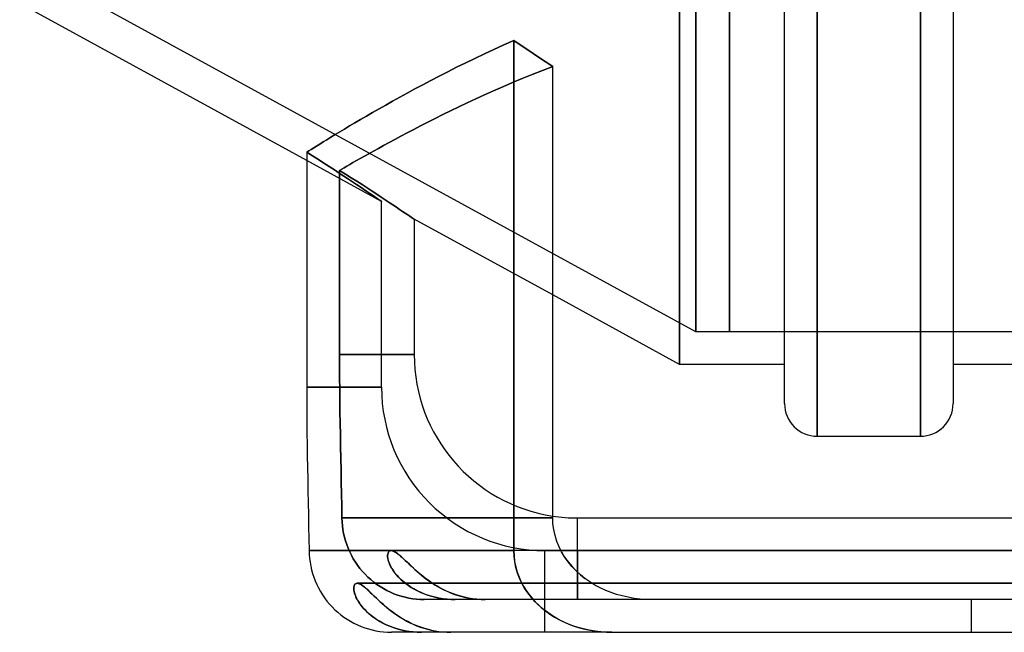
# Model space of a CAD drawing. Header units: millimetres. Extents: x -129 to 129, y -100 to 88.
# Tile 1 of 5: x -101 to -41, y -100 to -62. Entities that reach past the tile are written whole.
import ezdxf

# ---------------------------------------------------------------- set-up
doc = ezdxf.new("R2010")
doc.units = ezdxf.units.MM
doc.layers.add('HIDDEN', color=7, linetype='Continuous')
doc.layers.add('THICK', color=7, linetype='Continuous')

msp = doc.modelspace()

# ---------------------------------------------------------------- linework, layer by layer
at = {"layer": 'HIDDEN'}
for p, q in [((-60.6, 83.6), (-60.6, -83.6)), ((-59.6, 81.6), (-59.6, -81.6)), ((-59.6, -81.6), (-59.6, 81.6)), ((-52.18, 0), (-52.18, -88)), ((-45.86, 0), (-45.86, -88)), ((-57.55, -81.6), (-57.55, -24.6)), ((-57.55, -24.6), (-57.55, -81.6)), ((-59.6, -81.6), (-100, -59.5)), ((-70.752, -63.767), (-71.364, -64.04)), ((-70.752, -63.767), (-70.752, -95)), ((-70.359, -64.03), (-70.752, -63.767)), ((-71.966, -64.314), (-72.555, -64.589)), ((-71.364, -64.04), (-71.966, -64.314)), ((-69.964, -64.294), (-70.359, -64.03)), ((-69.568, -64.558), (-69.964, -64.294)), ((-73.133, -64.863), (-73.698, -65.137)), ((-72.555, -64.589), (-73.133, -64.863)), ((-69.17, -64.823), (-69.568, -64.558)), ((-68.771, -65.089), (-69.17, -64.823)), ((-68.37, -65.356), (-68.771, -65.089)), ((-74.789, -65.681), (-75.314, -65.95)), ((-74.25, -65.41), (-74.789, -65.681)), ((-73.698, -65.137), (-74.25, -65.41)), ((-69.004, -65.602), (-69.626, -65.85)), ((-69.626, -65.85), (-69.004, -65.602)), ((-68.37, -65.356), (-69.004, -65.602)), ((-69.004, -65.602), (-68.37, -65.356)), ((-75.826, -66.215), (-76.324, -66.478)), ((-75.314, -65.95), (-75.826, -66.215)), ((-70.236, -66.099), (-70.833, -66.349)), ((-70.833, -66.349), (-70.236, -66.099)), ((-69.626, -65.85), (-70.236, -66.099)), ((-70.236, -66.099), (-69.626, -65.85)), ((-76.807, -66.736), (-77.276, -66.99)), ((-76.324, -66.478), (-76.807, -66.736)), ((-71.986, -66.85), (-72.542, -67.099)), ((-72.542, -67.099), (-71.986, -66.85)), ((-71.416, -66.6), (-71.986, -66.85)), ((-71.986, -66.85), (-71.416, -66.6)), ((-70.833, -66.349), (-71.416, -66.6)), ((-71.416, -66.6), (-70.833, -66.349)), ((-78.169, -67.483), (-78.593, -67.721)), ((-77.73, -67.239), (-78.169, -67.483)), ((-77.276, -66.99), (-77.73, -67.239)), ((-73.084, -67.347), (-73.611, -67.592)), ((-73.611, -67.592), (-73.084, -67.347)), ((-72.542, -67.099), (-73.084, -67.347)), ((-73.084, -67.347), (-72.542, -67.099)), ((-79.001, -67.953), (-79.393, -68.178)), ((-78.593, -67.721), (-79.001, -67.953)), ((-74.621, -68.075), (-75.103, -68.311)), ((-75.103, -68.311), (-74.621, -68.075)), ((-74.123, -67.835), (-74.621, -68.075)), ((-74.621, -68.075), (-74.123, -67.835)), ((-73.611, -67.592), (-74.123, -67.835)), ((-74.123, -67.835), (-73.611, -67.592)), ((-80.13, -68.606), (-80.474, -68.809)), ((-79.769, -68.395), (-80.13, -68.606)), ((-79.393, -68.178), (-79.769, -68.395)), ((-75.57, -68.543), (-76.021, -68.771)), ((-76.021, -68.771), (-75.57, -68.543)), ((-75.103, -68.311), (-75.57, -68.543)), ((-75.57, -68.543), (-75.103, -68.311)), ((-81.113, -69.189), (-81.408, -69.367)), ((-80.802, -69.003), (-81.113, -69.189)), ((-80.474, -68.809), (-80.802, -69.003)), ((-76.875, -69.21), (-77.278, -69.421)), ((-77.278, -69.421), (-76.875, -69.21)), ((-76.456, -68.993), (-76.875, -69.21)), ((-76.875, -69.21), (-76.456, -68.993)), ((-76.021, -68.771), (-76.456, -68.993)), ((-76.456, -68.993), (-76.021, -68.771)), ((-82.191, -69.844), (-82.419, -69.984)), ((-81.947, -69.695), (-82.191, -69.844)), ((-81.686, -69.535), (-81.947, -69.695)), ((-81.408, -69.367), (-81.686, -69.535)), ((-78.035, -69.823), (-78.388, -70.014)), ((-78.388, -70.014), (-78.035, -69.823)), ((-77.665, -69.625), (-78.035, -69.823)), ((-78.035, -69.823), (-77.665, -69.625)), ((-77.278, -69.421), (-77.665, -69.625)), ((-77.665, -69.625), (-77.278, -69.421)), ((-83.159, -70.445), (-83.302, -70.535)), ((-82.999, -70.345), (-83.159, -70.445)), ((-82.823, -70.235), (-82.999, -70.345)), ((-82.629, -70.115), (-82.823, -70.235)), ((-82.419, -69.984), (-82.629, -70.115)), ((-79.044, -70.373), (-79.346, -70.54)), ((-79.346, -70.54), (-79.044, -70.373)), ((-78.724, -70.197), (-79.044, -70.373)), ((-79.044, -70.373), (-78.724, -70.197)), ((-78.388, -70.014), (-78.724, -70.197)), ((-78.724, -70.197), (-78.388, -70.014)), ((-83.302, -70.535), (-83.428, -70.614)), ((-83.068, -70.841), (-83.428, -70.614)), ((-83.428, -70.614), (-83.068, -70.841)), ((-78.85, -73.617), (-83.428, -71.112)), ((-82.717, -71.064), (-83.068, -70.841)), ((-83.068, -70.841), (-82.717, -71.064)), ((-82.377, -71.281), (-82.717, -71.064)), ((-82.717, -71.064), (-82.377, -71.281)), ((-80.383, -71.124), (-80.599, -71.248)), ((-80.599, -71.248), (-80.383, -71.124)), ((-80.15, -70.992), (-80.383, -71.124)), ((-80.383, -71.124), (-80.15, -70.992)), ((-79.899, -70.85), (-80.15, -70.992)), ((-80.15, -70.992), (-79.899, -70.85)), ((-79.631, -70.699), (-79.899, -70.85)), ((-79.899, -70.85), (-79.631, -70.699)), ((-79.346, -70.54), (-79.631, -70.699)), ((-79.631, -70.699), (-79.346, -70.54)), ((-82.049, -71.492), (-82.377, -71.281)), ((-82.377, -71.281), (-82.049, -71.492)), ((-81.733, -71.696), (-82.049, -71.492)), ((-82.049, -71.492), (-81.733, -71.696)), ((-81.433, -71.892), (-81.733, -71.696)), ((-81.733, -71.696), (-81.433, -71.892)), ((-81.289, -71.647), (-81.418, -71.722)), ((-81.418, -71.722), (-81.289, -71.647)), ((-81.418, -71.722), (-81.059, -71.948)), ((-81.418, -71.722), (-81.418, -83)), ((-81.059, -71.948), (-81.418, -71.722)), ((-81.418, -83), (-81.418, -71.722)), ((-81.142, -71.561), (-81.289, -71.647)), ((-81.289, -71.647), (-81.142, -71.561)), ((-80.979, -71.466), (-81.142, -71.561)), ((-81.142, -71.561), (-80.979, -71.466)), ((-80.798, -71.362), (-80.979, -71.466)), ((-80.979, -71.466), (-80.798, -71.362)), ((-80.599, -71.248), (-80.798, -71.362)), ((-80.798, -71.362), (-80.599, -71.248)), ((-81.147, -72.078), (-81.433, -71.892)), ((-81.433, -71.892), (-81.147, -72.078)), ((-80.878, -72.255), (-81.147, -72.078)), ((-81.147, -72.078), (-80.878, -72.255)), ((-81.059, -71.948), (-80.709, -72.17)), ((-80.709, -72.17), (-81.059, -71.948)), ((-80.627, -72.422), (-80.878, -72.255)), ((-80.878, -72.255), (-80.627, -72.422)), ((-80.709, -72.17), (-80.369, -72.386)), ((-80.369, -72.386), (-80.709, -72.17)), ((-80.389, -72.58), (-80.627, -72.422)), ((-80.627, -72.422), (-80.389, -72.58)), ((-80.16, -72.732), (-80.389, -72.58)), ((-80.389, -72.58), (-80.16, -72.732)), ((-80.369, -72.386), (-80.041, -72.596)), ((-80.041, -72.596), (-80.369, -72.386)), ((-79.944, -72.876), (-80.16, -72.732)), ((-80.16, -72.732), (-79.944, -72.876)), ((-80.041, -72.596), (-79.727, -72.799)), ((-79.727, -72.799), (-80.041, -72.596)), ((-79.743, -73.011), (-79.944, -72.876)), ((-79.944, -72.876), (-79.743, -73.011)), ((-79.727, -72.799), (-79.427, -72.994)), ((-79.427, -72.994), (-79.727, -72.799)), ((-79.559, -73.135), (-79.743, -73.011)), ((-79.743, -73.011), (-79.559, -73.135)), ((-79.394, -73.247), (-79.559, -73.135)), ((-79.559, -73.135), (-79.394, -73.247)), ((-79.427, -72.994), (-79.143, -73.18)), ((-79.143, -73.18), (-79.427, -72.994)), ((-79.25, -73.345), (-79.394, -73.247)), ((-79.394, -73.247), (-79.25, -73.345)), ((-79.127, -73.428), (-79.25, -73.345)), ((-79.25, -73.345), (-79.127, -73.428)), ((-79.143, -73.18), (-78.875, -73.355)), ((-78.875, -73.355), (-79.143, -73.18)), ((-79.026, -73.497), (-79.127, -73.428)), ((-79.127, -73.428), (-79.026, -73.497)), ((-78.948, -73.55), (-79.026, -73.497)), ((-79.026, -73.497), (-78.948, -73.55)), ((-78.875, -73.355), (-78.624, -73.521)), ((-78.624, -73.521), (-78.875, -73.355)), ((-78.624, -73.521), (-78.386, -73.678)), ((-78.386, -73.678), (-78.624, -73.521)), ((-78.893, -73.587), (-78.948, -73.55)), ((-78.948, -73.55), (-78.893, -73.587)), ((-78.861, -73.609), (-78.893, -73.587)), ((-78.893, -73.587), (-78.861, -73.609)), ((-78.85, -73.617), (-78.861, -73.609)), ((-78.861, -73.609), (-78.85, -73.617)), ((-78.85, -85), (-78.85, -73.617)), ((-78.386, -73.678), (-78.157, -73.83)), ((-78.157, -73.83), (-78.386, -73.678)), ((-78.157, -73.83), (-77.942, -73.974)), ((-77.942, -73.974), (-78.157, -73.83)), ((-77.942, -73.974), (-77.741, -74.109)), ((-77.741, -74.109), (-77.942, -73.974)), ((-77.741, -74.109), (-77.558, -74.232)), ((-77.558, -74.232), (-77.741, -74.109)), ((-77.558, -74.232), (-77.393, -74.343)), ((-77.393, -74.343), (-77.558, -74.232)), ((-77.393, -74.343), (-77.249, -74.44)), ((-77.249, -74.44), (-77.393, -74.343)), ((-77.249, -74.44), (-77.126, -74.523)), ((-77.126, -74.523), (-77.249, -74.44)), ((-77.126, -74.523), (-77.026, -74.591)), ((-77.026, -74.591), (-77.126, -74.523)), ((-77.026, -74.591), (-76.948, -74.644)), ((-76.948, -74.644), (-77.026, -74.591)), ((-76.948, -74.644), (-76.893, -74.681)), ((-76.893, -74.681), (-76.948, -74.644)), ((-76.893, -74.681), (-76.861, -74.704)), ((-76.861, -74.704), (-76.893, -74.681)), ((-76.861, -74.704), (-76.85, -74.711)), ((-76.85, -74.711), (-76.861, -74.704)), ((-68.37, -79.35), (-76.85, -74.711)), ((-76.85, -74.711), (-76.85, -83)), ((-57.552, -81.6), (-59.6, -81.6)), ((-57.552, -81.6), (-57.552, -81.6)), ((-57.552, -81.6), (-57.552, -81.6)), ((-57.552, -81.6), (-57.552, -81.6)), ((-57.552, -81.6), (-57.552, -81.6)), ((-57.552, -81.6), (-57.552, -81.6)), ((-57.552, -81.6), (-57.552, -81.6)), ((-57.552, -81.6), (-57.552, -81.6)), ((-57.552, -81.6), (-57.552, -81.6)), ((-57.552, -81.6), (-57.552, -81.6)), ((-57.552, -81.6), (-57.552, -81.6)), ((-57.552, -81.6), (-57.552, -81.6)), ((-57.552, -81.6), (-57.552, -81.6)), ((-57.552, -81.6), (-57.552, -81.6)), ((-57.552, -81.6), (-57.551, -81.6)), ((-57.551, -81.6), (-57.552, -81.6)), ((-57.552, -81.6), (-57.552, -81.6)), ((-57.552, -81.6), (-57.552, -81.6)), ((-57.552, -81.6), (-57.552, -81.6)), ((-57.552, -81.6), (-57.552, -81.6)), ((-57.552, -81.6), (-57.552, -81.6)), ((-57.552, -81.6), (-57.552, -81.6)), ((-57.552, -81.6), (-57.552, -81.6)), ((-57.552, -81.6), (-57.552, -81.6)), ((-57.552, -81.6), (-57.552, -81.6)), ((-57.552, -81.6), (-57.552, -81.6)), ((-57.552, -81.6), (-57.552, -81.6)), ((-57.552, -81.6), (-57.552, -81.6)), ((-57.552, -81.6), (-57.552, -81.6)), ((-57.551, -81.6), (-57.551, -81.6)), ((-57.551, -81.6), (-57.551, -81.6)), ((-57.551, -81.6), (-57.551, -81.6)), ((-57.551, -81.6), (-57.551, -81.6)), ((-57.551, -81.6), (-57.551, -81.6)), ((-57.551, -81.6), (-57.551, -81.6)), ((-57.551, -81.6), (-57.551, -81.6)), ((-57.551, -81.6), (-57.551, -81.6)), ((-57.551, -81.6), (-57.551, -81.6)), ((-57.551, -81.6), (-57.551, -81.6)), ((-57.551, -81.6), (-57.551, -81.6)), ((-57.551, -81.6), (-57.55, -81.6)), ((-57.551, -81.6), (-57.551, -81.6)), ((-57.551, -81.6), (-57.551, -81.6)), ((-57.551, -81.6), (-57.551, -81.6)), ((-57.551, -81.6), (-57.551, -81.6)), ((-57.551, -81.6), (-57.551, -81.6)), ((-57.551, -81.6), (-57.551, -81.6)), ((-57.55, -81.6), (-57.551, -81.6)), ((-57.551, -81.6), (-57.551, -81.6)), ((-57.551, -81.6), (-57.551, -81.6)), ((-57.551, -81.6), (-57.551, -81.6)), ((-57.551, -81.6), (-57.551, -81.6)), ((-57.551, -81.6), (-57.551, -81.6)), ((-57.551, -81.6), (-57.551, -81.6)), ((-57.55, -81.6), (-57.55, -81.6)), ((-57.55, -81.6), (-57.55, -81.6)), ((-57.55, -81.6), (-57.55, -81.6)), ((-57.55, -81.6), (-57.55, -81.6)), ((-57.55, -81.6), (-57.55, -81.6)), ((-57.55, -81.6), (-57.55, -81.6)), ((-57.55, -81.6), (-57.55, -81.6)), ((-57.55, -81.6), (-57.55, -81.6)), ((-57.55, -81.6), (-57.55, -81.6)), ((-57.55, -81.6), (-57.55, -81.6)), ((-57.55, -81.6), (-57.55, -81.6)), ((-57.55, -81.6), (-57.55, -81.6)), ((-57.55, -81.6), (-57.55, -81.6)), ((59.6, -81.6), (-57.55, -81.6)), ((-57.55, -81.6), (-57.55, -81.6)), ((-57.55, -81.6), (-57.55, -81.6)), ((-57.55, -81.6), (-57.55, -81.6)), ((-57.55, -81.6), (-57.55, -81.6)), ((-57.55, -81.6), (-57.55, -81.6)), ((-57.55, -81.6), (-57.55, -81.6)), ((-57.55, -81.6), (-57.55, -81.6)), ((-57.55, -81.6), (-57.55, -81.6)), ((-57.55, -81.6), (-57.55, -81.6)), ((-57.55, -81.6), (-57.55, -81.6)), ((-57.55, -81.6), (-57.55, -81.6)), ((-57.55, -81.6), (-57.55, -81.6)), ((-57.55, -81.6), (-57.55, -81.6)), ((-81.418, -83), (-76.85, -83)), ((-81.418, -83), (-81.417, -83.715)), ((-76.85, -83), (-81.418, -83)), ((-81.417, -83.715), (-81.418, -83)), ((-81.417, -83.715), (-81.414, -84.417)), ((-81.414, -84.418), (-81.417, -83.715)), ((-81.414, -84.417), (-81.409, -85.111)), ((-81.409, -85.114), (-81.414, -84.418)), ((-83.428, -85), (-78.85, -85)), ((-78.85, -85), (-83.428, -85)), ((-81.409, -85.111), (-81.402, -85.802)), ((-81.402, -85.807), (-81.409, -85.114)), ((-81.402, -85.802), (-81.393, -86.494)), ((-81.393, -86.502), (-81.402, -85.807)), ((-81.393, -86.494), (-81.383, -87.192)), ((-81.383, -87.205), (-81.393, -86.502)), ((-81.383, -87.192), (-81.371, -87.903)), ((-81.371, -87.919), (-81.383, -87.205)), ((-81.371, -87.903), (-81.358, -88.624)), ((-81.358, -88.639), (-81.371, -87.919)), ((-81.358, -88.624), (-81.344, -89.346)), ((-81.344, -89.359), (-81.358, -88.639)), ((-81.344, -89.346), (-81.33, -90.071)), ((-81.329, -90.081), (-81.344, -89.359)), ((-81.33, -90.071), (-81.315, -90.798)), ((-81.315, -90.806), (-81.329, -90.081)), ((-81.315, -90.798), (-81.301, -91.528)), ((-81.3, -91.533), (-81.315, -90.806)), ((-81.301, -91.528), (-81.287, -92.262)), ((-81.287, -92.264), (-81.3, -91.533)), ((-81.287, -92.262), (-81.274, -93)), ((-81.274, -93), (-81.287, -92.264)), ((-81.274, -93), (-81.264, -93.237)), ((-68.37, -93), (-81.274, -93)), ((-81.274, -93), (-68.37, -93)), ((-81.264, -93.237), (-81.274, -93)), ((-81.264, -93.237), (-81.244, -93.473)), ((-81.244, -93.473), (-81.264, -93.237)), ((-66.85, -98), (-66.85, -93)), ((-81.244, -93.473), (-81.213, -93.709)), ((-81.213, -93.708), (-81.244, -93.473)), ((-81.171, -93.942), (-81.213, -93.708)), ((-81.213, -93.709), (-81.171, -93.942)), ((-81.171, -93.942), (-81.118, -94.174)), ((-81.118, -94.174), (-81.171, -93.942)), ((-81.118, -94.174), (-81.054, -94.403)), ((-81.054, -94.404), (-81.118, -94.174)), ((-81.054, -94.403), (-80.979, -94.63)), ((-80.979, -94.63), (-81.054, -94.404)), ((-80.979, -94.63), (-80.894, -94.853)), ((-80.894, -94.854), (-80.979, -94.63)), ((-83.287, -95), (-70.752, -95)), ((-80.894, -94.853), (-80.799, -95.073)), ((-80.798, -95.073), (-80.894, -94.854)), ((-80.799, -95.073), (-80.693, -95.287)), ((-80.693, -95.287), (-80.798, -95.073)), ((-78.472, -95.22), (-78.479, -95.298)), ((-78.478, -95.285), (-78.47, -95.209)), ((-78.456, -95.153), (-78.472, -95.22)), ((-78.47, -95.209), (-78.453, -95.144)), ((-78.431, -95.097), (-78.456, -95.153)), ((-78.453, -95.144), (-78.428, -95.092)), ((-78.399, -95.055), (-78.431, -95.097)), ((-78.428, -95.092), (-78.395, -95.051)), ((-78.36, -95.024), (-78.399, -95.055)), ((-78.395, -95.051), (-78.356, -95.022)), ((-78.314, -95.006), (-78.36, -95.024)), ((-78.356, -95.022), (-78.311, -95.005)), ((-78.263, -95), (-78.314, -95.006)), ((-78.311, -95.005), (-78.26, -95)), ((-67.869, -95), (-78.263, -95)), ((-78.204, -95.006), (-78.261, -95)), ((-78.26, -95), (-78.204, -95.006)), ((-78.204, -95.006), (-78.143, -95.023)), ((-78.142, -95.024), (-78.204, -95.006)), ((-78.143, -95.023), (-78.078, -95.051)), ((-78.075, -95.053), (-78.142, -95.024)), ((-78.078, -95.051), (-78.008, -95.09)), ((-78.004, -95.092), (-78.075, -95.053)), ((-78.008, -95.09), (-77.933, -95.138)), ((-77.927, -95.142), (-78.004, -95.092)), ((-77.933, -95.138), (-77.855, -95.195)), ((-77.846, -95.202), (-77.927, -95.142)), ((-77.855, -95.195), (-77.772, -95.261)), ((-77.76, -95.271), (-77.846, -95.202)), ((-70.738, -95.336), (-70.752, -95)), ((-68.85, -100), (-68.85, -95)), ((-68.85, -100), (-68.85, -95)), ((-68.85, -95), (68.85, -95)), ((-67.829, -95.076), (-67.64, -95.39)), ((-66.85, -95), (-66.85, -98)), ((-80.693, -95.287), (-80.577, -95.495)), ((-80.577, -95.496), (-80.693, -95.287)), ((-80.577, -95.495), (-80.452, -95.699)), ((-80.452, -95.699), (-80.577, -95.496)), ((-80.452, -95.699), (-80.317, -95.896)), ((-80.317, -95.896), (-80.452, -95.699)), ((-78.479, -95.298), (-78.475, -95.388)), ((-78.477, -95.372), (-78.478, -95.285)), ((-78.465, -95.469), (-78.477, -95.372)), ((-78.475, -95.388), (-78.461, -95.489)), ((-78.442, -95.577), (-78.465, -95.469)), ((-78.461, -95.489), (-78.436, -95.598)), ((-78.406, -95.693), (-78.442, -95.577)), ((-78.436, -95.598), (-78.398, -95.715)), ((-78.359, -95.816), (-78.406, -95.693)), ((-78.398, -95.715), (-78.348, -95.84)), ((-78.299, -95.944), (-78.359, -95.816)), ((-77.772, -95.261), (-77.685, -95.335)), ((-77.67, -95.348), (-77.76, -95.271)), ((-77.685, -95.335), (-77.593, -95.416)), ((-77.575, -95.433), (-77.67, -95.348)), ((-77.593, -95.416), (-77.497, -95.505)), ((-77.476, -95.525), (-77.575, -95.433)), ((-77.497, -95.505), (-77.396, -95.6)), ((-77.372, -95.623), (-77.476, -95.525)), ((-77.396, -95.6), (-77.29, -95.701)), ((-77.262, -95.727), (-77.372, -95.623)), ((-77.29, -95.701), (-77.179, -95.807)), ((-77.147, -95.837), (-77.262, -95.727)), ((-77.179, -95.807), (-77.062, -95.917)), ((-77.026, -95.95), (-77.147, -95.837)), ((-70.696, -95.684), (-70.738, -95.336)), ((-70.624, -96.032), (-70.696, -95.684)), ((-67.64, -95.39), (-67.425, -95.694)), ((-67.425, -95.694), (-67.187, -95.98)), ((-80.317, -95.896), (-80.174, -96.086)), ((-80.173, -96.087), (-80.317, -95.896)), ((-80.174, -96.086), (-80.021, -96.27)), ((-80.019, -96.271), (-80.173, -96.087)), ((-80.021, -96.27), (-79.859, -96.447)), ((-79.858, -96.448), (-80.019, -96.271)), ((-78.348, -95.84), (-78.286, -95.97)), ((-78.225, -96.077), (-78.299, -95.944)), ((-78.286, -95.97), (-78.21, -96.103)), ((-78.139, -96.214), (-78.225, -96.077)), ((-78.21, -96.103), (-78.123, -96.237)), ((-78.041, -96.35), (-78.139, -96.214)), ((-78.123, -96.237), (-78.025, -96.371)), ((-77.932, -96.485), (-78.041, -96.35)), ((-78.025, -96.371), (-77.915, -96.505)), ((-77.062, -95.917), (-76.939, -96.031)), ((-76.9, -96.068), (-77.026, -95.95)), ((-76.939, -96.031), (-76.81, -96.15)), ((-76.768, -96.188), (-76.9, -96.068)), ((-76.81, -96.15), (-76.674, -96.271)), ((-76.629, -96.31), (-76.768, -96.188)), ((-76.674, -96.271), (-76.532, -96.394)), ((-76.484, -96.434), (-76.629, -96.31)), ((-76.532, -96.394), (-76.384, -96.516)), ((-76.331, -96.559), (-76.484, -96.434)), ((-70.525, -96.37), (-70.624, -96.032)), ((-70.403, -96.69), (-70.525, -96.37)), ((-67.187, -95.98), (-66.936, -96.242)), ((-66.936, -96.242), (-66.679, -96.477)), ((-80.439, -97.026), (-80.478, -97.059)), ((-80.393, -97.007), (-80.439, -97.026)), ((-80.341, -97), (-80.393, -97.007)), ((-80.284, -97.006), (-80.341, -97)), ((80.341, -97), (-80.341, -97)), ((-80.341, -97), (80.341, -97)), ((-80.221, -97.025), (-80.284, -97.006)), ((-80.153, -97.055), (-80.221, -97.025)), ((-79.859, -96.447), (-79.689, -96.616)), ((-79.689, -96.616), (-79.858, -96.448)), ((-79.689, -96.616), (-79.512, -96.776)), ((-79.511, -96.776), (-79.689, -96.616)), ((-79.512, -96.776), (-79.327, -96.928)), ((-79.327, -96.927), (-79.511, -96.776)), ((-79.136, -97.07), (-79.327, -96.927)), ((-79.327, -96.928), (-79.136, -97.07)), ((-77.812, -96.619), (-77.932, -96.485)), ((-77.915, -96.505), (-77.795, -96.636)), ((-77.681, -96.749), (-77.812, -96.619)), ((-77.795, -96.636), (-77.663, -96.766)), ((-77.54, -96.877), (-77.681, -96.749)), ((-77.663, -96.766), (-77.521, -96.893)), ((-77.388, -97.001), (-77.54, -96.877)), ((-77.521, -96.893), (-77.368, -97.017)), ((-77.224, -97.122), (-77.388, -97.001)), ((-77.368, -97.017), (-77.204, -97.136)), ((-76.384, -96.516), (-76.231, -96.638)), ((-76.171, -96.684), (-76.331, -96.559)), ((-76.231, -96.638), (-76.073, -96.758)), ((-76.004, -96.809), (-76.171, -96.684)), ((-76.073, -96.758), (-75.909, -96.877)), ((-75.831, -96.93), (-76.004, -96.809)), ((-75.909, -96.877), (-75.739, -96.992)), ((-75.653, -97.048), (-75.831, -96.93)), ((-75.739, -96.992), (-75.562, -97.104)), ((-70.262, -96.99), (-70.403, -96.69)), ((-70.092, -97.291), (-70.262, -96.99)), ((-66.679, -96.477), (-66.401, -96.7)), ((-80.545, -97.238), (-80.548, -97.323)), ((-80.548, -97.323), (-80.54, -97.42)), ((-80.532, -97.165), (-80.545, -97.238)), ((-80.54, -97.42), (-80.521, -97.528)), ((-80.509, -97.105), (-80.532, -97.165)), ((-80.521, -97.528), (-80.489, -97.645)), ((-80.478, -97.059), (-80.509, -97.105)), ((-80.489, -97.645), (-80.443, -97.769)), ((-80.08, -97.097), (-80.153, -97.055)), ((-80.002, -97.15), (-80.08, -97.097)), ((-79.918, -97.214), (-80.002, -97.15)), ((-79.829, -97.288), (-79.918, -97.214)), ((-79.735, -97.371), (-79.829, -97.288)), ((-79.634, -97.463), (-79.735, -97.371)), ((-79.528, -97.564), (-79.634, -97.463)), ((-79.414, -97.673), (-79.528, -97.564)), ((-79.136, -97.07), (-78.938, -97.204)), ((-78.938, -97.204), (-79.136, -97.07)), ((-78.938, -97.204), (-78.734, -97.328)), ((-78.733, -97.328), (-78.938, -97.204)), ((-78.734, -97.328), (-78.524, -97.442)), ((-78.523, -97.442), (-78.733, -97.328)), ((-78.524, -97.442), (-78.309, -97.546)), ((-78.308, -97.547), (-78.523, -97.442)), ((-78.309, -97.546), (-78.089, -97.641)), ((-78.089, -97.641), (-78.308, -97.547)), ((-78.089, -97.641), (-77.865, -97.724)), ((-77.866, -97.724), (-78.089, -97.641)), ((-77.051, -97.237), (-77.224, -97.122)), ((-77.204, -97.136), (-77.029, -97.251)), ((-76.866, -97.348), (-77.051, -97.237)), ((-77.029, -97.251), (-76.844, -97.361)), ((-76.671, -97.453), (-76.866, -97.348)), ((-76.844, -97.361), (-76.65, -97.464)), ((-76.468, -97.55), (-76.671, -97.453)), ((-76.65, -97.464), (-76.447, -97.559)), ((-76.256, -97.639), (-76.468, -97.55)), ((-76.447, -97.559), (-76.236, -97.647)), ((-76.035, -97.72), (-76.256, -97.639)), ((-75.468, -97.162), (-75.653, -97.048)), ((-75.562, -97.104), (-75.38, -97.213)), ((-75.277, -97.271), (-75.468, -97.162)), ((-75.38, -97.213), (-75.191, -97.317)), ((-75.08, -97.375), (-75.277, -97.271)), ((-75.191, -97.317), (-74.995, -97.417)), ((-74.877, -97.473), (-75.08, -97.375)), ((-74.995, -97.417), (-74.794, -97.51)), ((-74.666, -97.565), (-74.877, -97.473)), ((-74.794, -97.51), (-74.587, -97.597)), ((-74.449, -97.65), (-74.666, -97.565)), ((-74.587, -97.597), (-74.375, -97.676)), ((-69.896, -97.586), (-70.092, -97.291)), ((-69.678, -97.867), (-69.896, -97.586)), ((-80.443, -97.769), (-80.385, -97.901)), ((-80.385, -97.901), (-80.313, -98.037)), ((-80.313, -98.037), (-80.227, -98.176)), ((-80.227, -98.176), (-80.13, -98.316)), ((-79.294, -97.788), (-79.414, -97.673)), ((-79.165, -97.911), (-79.294, -97.788)), ((-79.03, -98.038), (-79.165, -97.911)), ((-78.888, -98.169), (-79.03, -98.038)), ((-78.738, -98.303), (-78.888, -98.169)), ((-77.639, -97.797), (-77.866, -97.724)), ((-77.865, -97.724), (-77.638, -97.797)), ((-77.409, -97.858), (-77.639, -97.797)), ((-77.638, -97.797), (-77.408, -97.858)), ((-77.176, -97.909), (-77.409, -97.858)), ((-77.408, -97.858), (-77.176, -97.909)), ((-77.176, -97.909), (-76.942, -97.949)), ((-76.941, -97.949), (-77.176, -97.909)), ((-76.942, -97.949), (-76.706, -97.977)), ((-76.705, -97.977), (-76.941, -97.949)), ((-76.706, -97.977), (-76.469, -97.994)), ((-76.468, -97.994), (-76.705, -97.977)), ((-76.469, -97.994), (-76.232, -98)), ((-76.232, -98), (-76.468, -97.994)), ((-76.236, -97.647), (-76.017, -97.726)), ((-74.335, -98), (-76.232, -98)), ((-75.807, -97.792), (-76.035, -97.72)), ((-76.017, -97.726), (-75.791, -97.797)), ((-75.571, -97.855), (-75.807, -97.792)), ((-75.791, -97.797), (-75.559, -97.858)), ((-75.328, -97.907), (-75.571, -97.855)), ((-75.559, -97.858), (-75.319, -97.908)), ((-75.082, -97.947), (-75.328, -97.907)), ((-75.319, -97.908), (-75.075, -97.948)), ((-74.834, -97.977), (-75.082, -97.947)), ((-75.075, -97.948), (-74.829, -97.977)), ((-74.585, -97.994), (-74.834, -97.977)), ((-74.829, -97.977), (-74.582, -97.994)), ((-74.335, -98), (-74.585, -97.994)), ((-74.582, -97.994), (-74.335, -98)), ((-74.226, -97.727), (-74.449, -97.65)), ((-74.375, -97.676), (-74.157, -97.749)), ((-72.496, -98), (-74.335, -98)), ((-73.997, -97.796), (-74.226, -97.727)), ((-74.157, -97.749), (-73.933, -97.813)), ((-73.761, -97.856), (-73.997, -97.796)), ((-73.933, -97.813), (-73.705, -97.868)), ((-73.519, -97.906), (-73.761, -97.856)), ((-73.705, -97.868), (-73.471, -97.915)), ((-73.271, -97.946), (-73.519, -97.906)), ((-73.471, -97.915), (-73.232, -97.952)), ((-73.018, -97.976), (-73.271, -97.946)), ((-73.232, -97.952), (-72.988, -97.978)), ((-72.759, -97.994), (-73.018, -97.976)), ((-72.988, -97.978), (-72.742, -97.995)), ((-72.496, -98), (-72.759, -97.994)), ((-72.742, -97.995), (-72.496, -98)), ((-62.297, -98), (-72.496, -98)), ((-69.445, -98.129), (-69.678, -97.867)), ((-69.203, -98.366), (-69.445, -98.129)), ((-42.75, -98), (-42.75, -100)), ((-42.75, -98), (-42.75, -100)), ((-80.13, -98.316), (-80.021, -98.454)), ((-80.021, -98.454), (-79.901, -98.59)), ((-79.901, -98.59), (-79.77, -98.724)), ((-79.77, -98.724), (-79.628, -98.854)), ((-78.581, -98.438), (-78.738, -98.303)), ((-78.414, -98.575), (-78.581, -98.438)), ((-78.239, -98.712), (-78.414, -98.575)), ((-78.054, -98.848), (-78.239, -98.712)), ((-77.863, -98.979), (-78.054, -98.848)), ((-68.951, -98.584), (-69.203, -98.366)), ((-68.677, -98.794), (-68.951, -98.584)), ((-68.383, -98.992), (-68.677, -98.794)), ((-79.628, -98.854), (-79.476, -98.98)), ((-79.476, -98.98), (-79.314, -99.102)), ((-79.314, -99.102), (-79.141, -99.22)), ((-79.141, -99.22), (-78.958, -99.331)), ((-78.958, -99.331), (-78.764, -99.437)), ((-78.764, -99.437), (-78.562, -99.536)), ((-77.665, -99.107), (-77.863, -98.979)), ((-77.46, -99.229), (-77.665, -99.107)), ((-77.247, -99.345), (-77.46, -99.229)), ((-77.026, -99.454), (-77.247, -99.345)), ((-68.076, -99.173), (-68.383, -98.992)), ((-67.761, -99.334), (-68.076, -99.173)), ((-67.446, -99.475), (-67.761, -99.334)), ((-78.562, -99.536), (-78.35, -99.627)), ((-78.35, -99.627), (-78.13, -99.709)), ((-78.13, -99.709), (-77.902, -99.783)), ((-77.902, -99.783), (-77.666, -99.847)), ((-77.666, -99.847), (-77.423, -99.901)), ((-77.423, -99.901), (-77.174, -99.944)), ((-77.174, -99.944), (-76.918, -99.975)), ((-76.798, -99.556), (-77.026, -99.454)), ((-76.918, -99.975), (-76.659, -99.994)), ((-76.561, -99.649), (-76.798, -99.556)), ((-76.659, -99.994), (-76.401, -100)), ((-76.317, -99.733), (-76.561, -99.649)), ((-76.065, -99.808), (-76.317, -99.733)), ((-75.805, -99.871), (-76.065, -99.808)), ((-67.137, -99.594), (-67.446, -99.475)), ((-66.815, -99.7), (-67.137, -99.594)), ((-66.479, -99.792), (-66.815, -99.7)), ((-66.132, -99.868), (-66.479, -99.792)), ((-65.78, -99.927), (-66.132, -99.868)), ((-65.428, -99.968), (-65.78, -99.927)), ((-65.083, -99.992), (-65.428, -99.968)), ((-64.748, -100), (-65.083, -99.992))]:
    msp.add_line(p, q, dxfattribs=at)
for centre, end in [((-66.85, -83), 261.25857), ((-68.85, -85), 270.00002)]:
    msp.add_arc(centre, 10, 180.00002, end, dxfattribs=at)
at = {"layer": 'THICK'}
for p, q in [((-60.6, -83.6), (-60.6, 83.6)), ((-43.86, 0), (-43.86, -86)), ((-54.18, -86), (-54.18, 0)), ((-52.18, -88), (-52.18, 0)), ((-45.86, -88), (-45.86, 0)), ((-83.428, -71.112), (-101, -61.5)), ((-71.364, -64.04), (-70.752, -63.767)), ((-70.752, -63.767), (-70.359, -64.03)), ((-70.752, -95), (-70.752, -63.767)), ((-72.555, -64.589), (-71.966, -64.314)), ((-71.966, -64.314), (-71.364, -64.04)), ((-70.359, -64.03), (-69.964, -64.294)), ((-69.964, -64.294), (-69.568, -64.558)), ((-73.698, -65.137), (-73.133, -64.863)), ((-73.133, -64.863), (-72.555, -64.589)), ((-69.568, -64.558), (-69.17, -64.823)), ((-69.17, -64.823), (-68.771, -65.089)), ((-68.771, -65.089), (-68.37, -65.356)), ((-75.314, -65.95), (-74.789, -65.681)), ((-74.789, -65.681), (-74.25, -65.41)), ((-74.25, -65.41), (-73.698, -65.137)), ((-68.37, -93), (-68.37, -65.356)), ((-76.324, -66.478), (-75.826, -66.215)), ((-75.826, -66.215), (-75.314, -65.95)), ((-77.276, -66.99), (-76.807, -66.736)), ((-76.807, -66.736), (-76.324, -66.478)), ((-78.593, -67.721), (-78.169, -67.483)), ((-78.169, -67.483), (-77.73, -67.239)), ((-77.73, -67.239), (-77.276, -66.99)), ((-79.393, -68.178), (-79.001, -67.953)), ((-79.001, -67.953), (-78.593, -67.721)), ((-80.474, -68.809), (-80.13, -68.606)), ((-80.13, -68.606), (-79.769, -68.395)), ((-79.769, -68.395), (-79.393, -68.178)), ((-81.408, -69.367), (-81.113, -69.189)), ((-81.113, -69.189), (-80.802, -69.003)), ((-80.802, -69.003), (-80.474, -68.809)), ((-82.419, -69.984), (-82.191, -69.844)), ((-82.191, -69.844), (-81.947, -69.695)), ((-81.947, -69.695), (-81.686, -69.535)), ((-81.686, -69.535), (-81.408, -69.367)), ((-83.302, -70.535), (-83.159, -70.445)), ((-83.159, -70.445), (-82.999, -70.345)), ((-82.999, -70.345), (-82.823, -70.235)), ((-82.823, -70.235), (-82.629, -70.115)), ((-82.629, -70.115), (-82.419, -69.984)), ((-83.428, -70.614), (-83.302, -70.535)), ((-83.428, -70.614), (-83.428, -85)), ((-60.6, -83.6), (-68.37, -79.35)), ((-54.18, -83.6), (-60.6, -83.6)), ((43.86, -83.6), (-43.86, -83.6)), ((-83.428, -85), (-83.427, -85.715)), ((-83.427, -85.715), (-83.424, -86.417)), ((-83.424, -86.417), (-83.419, -87.111)), ((-83.419, -87.111), (-83.412, -87.801)), ((-83.412, -87.801), (-83.404, -88.493)), ((-52.18, -88), (-45.86, -88)), ((-83.404, -88.493), (-83.394, -89.191)), ((-83.394, -89.191), (-83.382, -89.901)), ((-83.382, -89.901), (-83.369, -90.622)), ((-83.382, -89.904), (-83.382, -89.901)), ((-83.382, -89.906), (-83.382, -89.904)), ((-83.382, -89.909), (-83.382, -89.906)), ((-83.382, -89.912), (-83.382, -89.909)), ((-83.382, -89.914), (-83.382, -89.912)), ((-83.382, -89.917), (-83.382, -89.914)), ((-83.369, -90.622), (-83.356, -91.345)), ((-83.356, -91.345), (-83.342, -92.07)), ((-83.342, -92.07), (-83.327, -92.797)), ((-83.327, -92.797), (-83.313, -93.528)), ((-68.355, -93.352), (-68.37, -93)), ((-68.308, -93.716), (-68.355, -93.352)), ((-66.85, -95), (-66.85, -93)), ((-66.85, -93), (66.85, -93)), ((-83.313, -93.528), (-83.3, -94.262)), ((-68.228, -94.08), (-68.308, -93.716)), ((-83.3, -94.262), (-83.287, -95)), ((-68.118, -94.432), (-68.228, -94.08)), ((-67.984, -94.765), (-68.118, -94.432)), ((-83.287, -95), (-83.278, -95.237)), ((-70.752, -95), (-83.287, -95)), ((-70.752, -95), (-70.739, -95.323)), ((-67.829, -95.076), (-67.984, -94.765)), ((67.869, -95), (-67.869, -95)), ((-67.643, -95.387), (-67.829, -95.076)), ((-83.278, -95.237), (-83.258, -95.473)), ((-83.258, -95.473), (-83.227, -95.708)), ((-83.227, -95.708), (-83.185, -95.942)), ((-70.739, -95.323), (-70.7, -95.657)), ((-70.7, -95.657), (-70.634, -95.992)), ((-67.428, -95.689), (-67.643, -95.387)), ((-67.191, -95.976), (-67.428, -95.689)), ((-83.185, -95.942), (-83.132, -96.174)), ((-83.132, -96.174), (-83.068, -96.403)), ((-83.068, -96.403), (-82.994, -96.63)), ((-70.634, -95.992), (-70.541, -96.319)), ((-70.541, -96.319), (-70.428, -96.63)), ((-66.936, -96.242), (-67.191, -95.976)), ((-66.673, -96.482), (-66.936, -96.242)), ((-82.994, -96.63), (-82.908, -96.853)), ((-82.908, -96.853), (-82.813, -97.073)), ((-80.475, -97.056), (-80.437, -97.025)), ((-80.437, -97.025), (-80.391, -97.006)), ((-80.391, -97.006), (-80.339, -97)), ((-80.339, -97), (-80.282, -97.007)), ((-80.282, -97.007), (-80.219, -97.026)), ((-80.219, -97.026), (-80.151, -97.056)), ((-70.428, -96.63), (-70.297, -96.921)), ((-70.297, -96.921), (-70.141, -97.21)), ((-66.401, -96.7), (-66.673, -96.482)), ((-66.104, -96.91), (-66.401, -96.7)), ((-65.787, -97.104), (-66.104, -96.91)), ((-82.813, -97.073), (-82.707, -97.287)), ((-82.707, -97.287), (-82.592, -97.495)), ((-82.592, -97.495), (-82.467, -97.698)), ((-80.548, -97.312), (-80.544, -97.229)), ((-80.542, -97.407), (-80.548, -97.312)), ((-80.544, -97.229), (-80.53, -97.159)), ((-80.524, -97.512), (-80.542, -97.407)), ((-80.53, -97.159), (-80.507, -97.101)), ((-80.494, -97.628), (-80.524, -97.512)), ((-80.507, -97.101), (-80.475, -97.056)), ((-80.45, -97.752), (-80.494, -97.628)), ((-80.151, -97.056), (-80.078, -97.098)), ((-80.078, -97.098), (-80.001, -97.151)), ((-80.001, -97.151), (-79.918, -97.214)), ((-79.918, -97.214), (-79.83, -97.287)), ((-79.83, -97.287), (-79.737, -97.368)), ((-79.737, -97.368), (-79.64, -97.457)), ((-79.64, -97.457), (-79.539, -97.553)), ((-79.539, -97.553), (-79.432, -97.655)), ((-70.141, -97.21), (-69.959, -97.496)), ((-69.959, -97.496), (-69.756, -97.772)), ((-65.457, -97.281), (-65.787, -97.104)), ((-65.122, -97.435), (-65.457, -97.281)), ((-64.791, -97.567), (-65.122, -97.435)), ((-64.461, -97.678), (-64.791, -97.567)), ((-82.467, -97.698), (-82.332, -97.895)), ((-82.332, -97.895), (-82.188, -98.086)), ((-82.188, -98.086), (-82.035, -98.27)), ((-80.394, -97.883), (-80.45, -97.752)), ((-80.324, -98.018), (-80.394, -97.883)), ((-80.24, -98.158), (-80.324, -98.018)), ((-80.142, -98.299), (-80.24, -98.158)), ((-79.432, -97.655), (-79.32, -97.763)), ((-79.32, -97.763), (-79.202, -97.876)), ((-79.202, -97.876), (-79.079, -97.993)), ((-79.079, -97.993), (-78.95, -98.113)), ((-78.95, -98.113), (-78.816, -98.234)), ((-78.816, -98.234), (-78.676, -98.357)), ((-69.756, -97.772), (-69.536, -98.03)), ((-69.536, -98.03), (-69.306, -98.269)), ((-64.113, -97.776), (-64.461, -97.678)), ((-63.751, -97.858), (-64.113, -97.776)), ((-63.382, -97.922), (-63.751, -97.858)), ((-63.012, -97.966), (-63.382, -97.922)), ((-62.648, -97.992), (-63.012, -97.966)), ((-62.297, -98), (-62.648, -97.992)), ((62.297, -98), (-62.297, -98)), ((-82.035, -98.27), (-81.874, -98.447)), ((-81.874, -98.447), (-81.704, -98.616)), ((-81.704, -98.616), (-81.527, -98.776)), ((-81.527, -98.776), (-81.342, -98.928)), ((-80.033, -98.439), (-80.142, -98.299)), ((-79.913, -98.577), (-80.033, -98.439)), ((-79.782, -98.712), (-79.913, -98.577)), ((-79.64, -98.844), (-79.782, -98.712)), ((-79.487, -98.972), (-79.64, -98.844)), ((-78.676, -98.357), (-78.529, -98.481)), ((-78.529, -98.481), (-78.377, -98.605)), ((-78.377, -98.605), (-78.217, -98.729)), ((-78.217, -98.729), (-78.05, -98.851)), ((-78.05, -98.851), (-77.876, -98.971)), ((-69.306, -98.269), (-69.07, -98.484)), ((-69.07, -98.484), (-68.817, -98.69)), ((-68.817, -98.69), (-68.543, -98.887)), ((-81.342, -98.928), (-81.151, -99.07)), ((-81.151, -99.07), (-80.953, -99.204)), ((-80.953, -99.204), (-80.749, -99.328)), ((-80.749, -99.328), (-80.539, -99.442)), ((-80.539, -99.442), (-80.324, -99.546)), ((-79.323, -99.095), (-79.487, -98.972)), ((-79.149, -99.214), (-79.323, -99.095)), ((-78.964, -99.328), (-79.149, -99.214)), ((-78.768, -99.435), (-78.964, -99.328)), ((-78.563, -99.535), (-78.768, -99.435)), ((-77.876, -98.971), (-77.694, -99.089)), ((-77.694, -99.089), (-77.507, -99.201)), ((-77.507, -99.201), (-77.314, -99.309)), ((-77.314, -99.309), (-77.116, -99.411)), ((-77.116, -99.411), (-76.912, -99.506)), ((-68.543, -98.887), (-68.254, -99.07)), ((-68.254, -99.07), (-67.956, -99.237)), ((-67.956, -99.237), (-67.652, -99.385)), ((-67.652, -99.385), (-67.35, -99.514)), ((-80.324, -99.546), (-80.104, -99.641)), ((-80.104, -99.641), (-79.88, -99.724)), ((-79.88, -99.724), (-79.654, -99.797)), ((-79.654, -99.797), (-79.424, -99.858)), ((-79.424, -99.858), (-79.191, -99.909)), ((-79.191, -99.909), (-78.957, -99.949)), ((-78.957, -99.949), (-78.721, -99.977)), ((-78.721, -99.977), (-78.484, -99.994)), ((-78.349, -99.627), (-78.563, -99.535)), ((-78.484, -99.994), (-78.247, -100)), ((-78.127, -99.71), (-78.349, -99.627)), ((-76.401, -100), (-78.247, -100)), ((-77.896, -99.785), (-78.127, -99.71)), ((-77.658, -99.849), (-77.896, -99.785)), ((-77.413, -99.903), (-77.658, -99.849)), ((-77.162, -99.945), (-77.413, -99.903)), ((-76.909, -99.976), (-77.162, -99.945)), ((-76.912, -99.506), (-76.702, -99.595)), ((-76.655, -99.994), (-76.909, -99.976)), ((-76.702, -99.595), (-76.487, -99.676)), ((-76.401, -100), (-76.655, -99.994)), ((-76.487, -99.676), (-76.265, -99.75)), ((-74.613, -100), (-76.401, -100)), ((-76.265, -99.75), (-76.038, -99.815)), ((-76.038, -99.815), (-75.805, -99.871)), ((-75.805, -99.871), (-75.569, -99.917)), ((-75.569, -99.917), (-75.332, -99.953)), ((-75.332, -99.953), (-75.093, -99.979)), ((-75.093, -99.979), (-74.853, -99.995)), ((-74.853, -99.995), (-74.613, -100)), ((-64.748, -100), (-74.613, -100)), ((-67.35, -99.514), (-67.052, -99.624)), ((-67.052, -99.624), (-66.739, -99.722)), ((-66.739, -99.722), (-66.413, -99.808)), ((-66.413, -99.808), (-66.078, -99.878)), ((-66.078, -99.878), (-65.739, -99.933)), ((-65.739, -99.933), (-65.402, -99.971)), ((-65.402, -99.971), (-65.069, -99.993)), ((-65.069, -99.993), (-64.748, -100)), ((-64.748, -100), (64.748, -100))]:
    msp.add_line(p, q, dxfattribs=at)
for centre, radius, start, end in [((-52.18, -86), 2, 180.00002, 270.00002), ((-45.86, -86), 2, 269.99996, 0), ((-66.85, -83), 10, 261.25857, 270.00002)]:
    msp.add_arc(centre, radius, start, end, dxfattribs=at)

doc.saveas('drawing.dxf')
